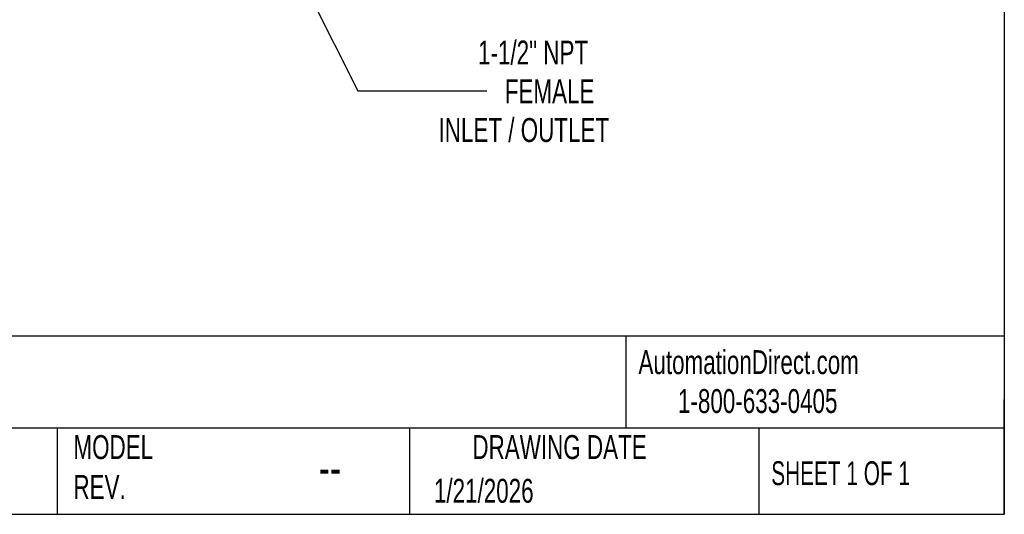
# Model space of a CAD drawing. Header units: inches. Extents: x 0.7 to 32.2, y 0.7 to 24.8.
# Tile 8 of 18: x 22 to 32.2, y 0.7 to 5.9. Entities that reach past the tile are written whole.
import ezdxf

# ---------------------------------------------------------------- set-up
doc = ezdxf.new("R2010")
doc.units = ezdxf.units.IN
doc.header["$LTSCALE"] = 3
doc.header["$MEASUREMENT"] = 0
doc.linetypes.add('SLD-Solid', pattern=[0])
doc.layers.add('DIMENSIONS', color=140, linetype='SLD-Solid', lineweight=25)
doc.layers.add('TEXT', color=140, linetype='SLD-Solid', lineweight=25)
doc.styles.add('SLDTEXTSTYLE0', font='TXT', dxfattribs={"width": 0.7})
doc.styles.add('SLDTEXTSTYLE1', font='TXT', dxfattribs={"width": 0.65})
doc.dimstyles.new('SLDDIMSTYLE4', dxfattribs={"dimtxt": 0.254883, "dimasz": 0.39, "dimexe": 0, "dimexo": 0.0625, "dimgap": 0.063721, "dimtad": 0, "dimtih": 1, "dimtoh": 1, "dimrnd": 1e-09, "dimzin": 12, "dimdsep": 46, "dimtxsty": 'SLDTEXTSTYLE0', "dimsah": 1, "dimcen": 0, "dimadec": 0, "dimazin": 3, "dimtfac": 1, "dimtofl": 0, "dimtmove": 0, "dimatfit": 3, "dimfxl": 0, "dimfrac": 2, "dimtolj": 1, "dimtzin": 12, "dimarcsym": 0})

# ---------------------------------------------------------------- blocks, each defined once
blk = doc.blocks.new('_D_7')
at = {"layer": 'DIMENSIONS'}
for p, q in [((24.681, 6.799), (25.497, 5.178)), ((25.497, 5.178), (26.846, 5.178))]:
    blk.add_line(p, q, dxfattribs=at)
blk.add_solid([(24.681, 6.799), (24.803, 6.424), (24.91, 6.478)], dxfattribs=at)
at = {"layer": 'DIMENSIONS', "char_height": 0.25, "attachment_point": 1, "style": 'SLDTEXTSTYLE0'}
for s, insert in [('1-1/2" NPT', (26.754, 5.702)), ('FEMALE', (27.033, 5.297)), ('INLET / OUTLET', (26.341, 4.892))]:
    blk.add_mtext(s, dxfattribs=dict(at, insert=insert))

msp = doc.modelspace()

# ---------------------------------------------------------------- linework, layer by layer
at = {"layer": 'TEXT'}
for p, q in [((32.25, 24.75), (32.25, 0.75)), ((32.25, 2.613), (0.75, 2.613)), ((28.296, 2.613), (28.296, 1.65)), ((32.25, 0.75), (32.25, 1.95)), ((32.25, 1.65), (0.75, 1.65)), ((22.358, 1.65), (22.358, 0.75)), ((26.039, 1.65), (26.039, 0.75)), ((29.687, 1.65), (29.687, 0.75)), ((0.75, 0.75), (32.25, 0.75))]:
    msp.add_line(p, q, dxfattribs=at)

# ---------------------------------------------------------------- texts
for s, insert, char_height, attachment_point, style in [('AutomationDirect.com', (28.429, 2.466), 0.25, 1, 'SLDTEXTSTYLE0'), ('1-800-633-0405', (28.842, 2.059), 0.25, 1, 'SLDTEXTSTYLE0'), ('MODEL ^JREV.', (22.528, 1.578), 0.25, 1, 'SLDTEXTSTYLE0'), ('DRAWING DATE', (27.605, 1.578), 0.25, 2, 'SLDTEXTSTYLE0'), ('SHEET 1 OF 1', (29.816, 1.305), 0.25, 1, 'SLDTEXTSTYLE1'), ('--', (25.09, 1.426), 0.375, 1, 'SLDTEXTSTYLE0'), ('1/21/2026', (26.293, 1.121), 0.25, 1, 'SLDTEXTSTYLE0')]:
    msp.add_mtext(s, dxfattribs=dict(at, insert=insert, char_height=char_height, attachment_point=attachment_point, style=style))

# ---------------------------------------------------------------- dimensions: what is measured, and where the dimension line sits
at = {"layer": 'DIMENSIONS'}
dim = msp.add_diameter_dim_2p(p1=(23.917, 8.315), p2=(24.681, 6.799), text='1-1/2" NPT\\PFEMALE\\PINLET / OUTLET', dimstyle='SLDDIMSTYLE4', override={"dimpost": '<>'}, dxfattribs=at)
dim.commit()
dim.dimension.update_dxf_attribs({"geometry": '_D_7', "text_midpoint": (27.687, 5.178), "dimtype": 163})

doc.saveas('drawing.dxf')
